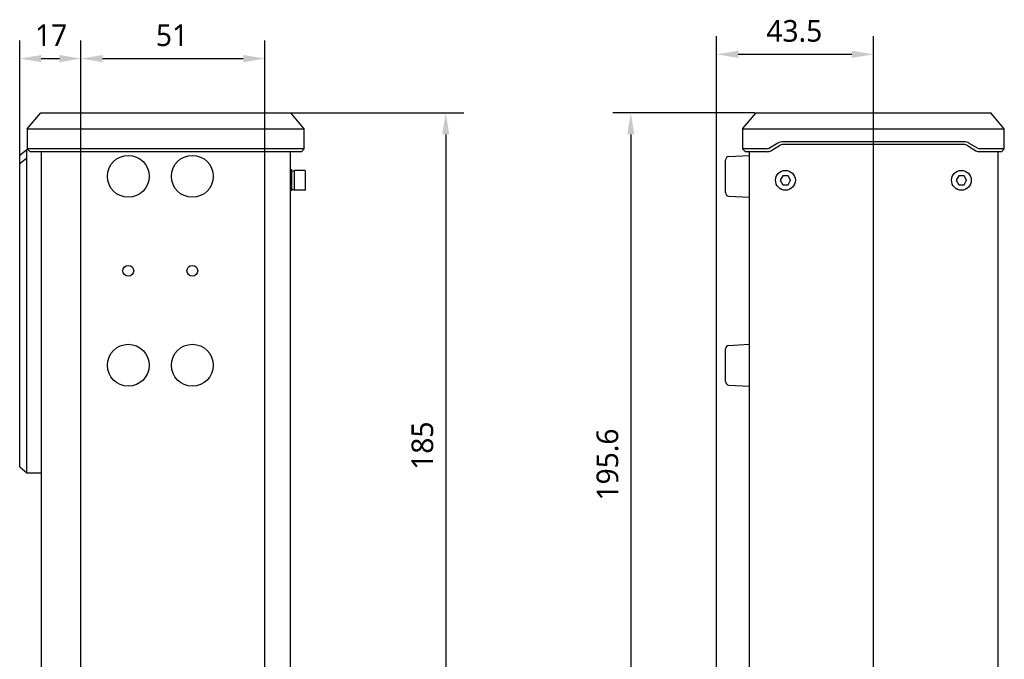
# Model space of a CAD drawing. Header units: millimetres. Extents: x 105 to 441, y 77 to 375.
# Tile 10 of 10: x 297 to 433, y 278 to 367. Entities that reach past the tile are written whole.
import ezdxf

# ---------------------------------------------------------------- set-up
doc = ezdxf.new("R2010")
doc.units = ezdxf.units.MM
doc.header["$LTSCALE"] = 32.67
doc.header["$PDMODE"] = 3
doc.header["$PDSIZE"] = 8
doc.layers.get('0').update_dxf_attribs({"linetype": 'CONTINUOUS'})
doc.layers.get('Defpoints').update_dxf_attribs({"linetype": 'CONTINUOUS'})
doc.layers.add('00_COMPONENTS', color=7, linetype='CONTINUOUS')
doc.layers.add('51__DRAFT_DIMS', color=7, linetype='CONTINUOUS')
doc.styles.get("Standard").update_dxf_attribs({"font": 'Roboto-Regular.ttf'})
doc.dimstyles.new('DIMSTYLE_1', dxfattribs={"dimtxt": 3, "dimasz": 3, "dimexe": 2.5, "dimexo": 0.5, "dimgap": 0.75, "dimtad": 1, "dimlfac": 2, "dimdsep": 46, "dimtxsty": 'STANDARD', "dimblk": '_FILLED', "dimblk1": '_FILLED', "dimblk2": '_FILLED', "dimcen": 0.09, "dimclrt": 3, "dimazin": 2, "dimtp": 0.3, "dimtm": 0.3, "dimtfac": 1, "dimtofl": 0, "dimtmove": 0, "dimatfit": 3, "dimldrblk": '_FILLED', "dimfxl": 1, "dimtolj": 1, "dimarcsym": 0})
doc.dimstyles.new('DIMSTYLE_3', dxfattribs={"dimtxt": 3, "dimasz": 3, "dimexe": 2.5, "dimexo": 0.5, "dimgap": 0.75, "dimtad": 1, "dimlfac": 2, "dimdsep": 46, "dimtxsty": 'STANDARD', "dimblk": '_FILLED', "dimblk1": '_FILLED', "dimblk2": '_FILLED', "dimcen": 0.09, "dimclrt": 3, "dimazin": 2, "dimtp": 0.2, "dimtm": 0.2, "dimtfac": 1, "dimtofl": 0, "dimtmove": 0, "dimatfit": 3, "dimldrblk": '_FILLED', "dimfxl": 1, "dimtolj": 1, "dimarcsym": 0})
doc.dimstyles.new('DIMSTYLE_4', dxfattribs={"dimtxt": 3, "dimasz": 3, "dimexe": 2.5, "dimexo": 0.5, "dimgap": 0.75, "dimtad": 1, "dimdec": 1, "dimlfac": 2, "dimdsep": 46, "dimtxsty": 'STANDARD', "dimblk": '_FILLED', "dimblk1": '_FILLED', "dimblk2": '_FILLED', "dimcen": 0.09, "dimclrt": 3, "dimazin": 2, "dimtp": 0.5, "dimtm": 0.5, "dimtfac": 1, "dimtdec": 1, "dimtofl": 0, "dimtmove": 0, "dimatfit": 3, "dimldrblk": '_FILLED', "dimfxl": 1, "dimtolj": 1, "dimarcsym": 0})
doc.dimstyles.new('DIMSTYLE_5', dxfattribs={"dimtxt": 3, "dimasz": 3, "dimexe": 2.5, "dimexo": 0.5, "dimgap": 0.75, "dimtad": 1, "dimlfac": 2, "dimdsep": 46, "dimtxsty": 'STANDARD', "dimblk": '_FILLED', "dimblk1": '_FILLED', "dimblk2": '_FILLED', "dimcen": 0.09, "dimclrt": 3, "dimazin": 2, "dimtp": 0.5, "dimtm": 0.5, "dimtfac": 1, "dimtofl": 0, "dimtmove": 0, "dimatfit": 3, "dimldrblk": '_FILLED', "dimfxl": 1, "dimtolj": 1, "dimarcsym": 0})

# ---------------------------------------------------------------- blocks, each defined once
blk = doc.blocks.new('_FILLED')
at = {"color": 0, "linetype": 'ByBlock'}
blk.add_solid([(0, 0), (-1, 0.167), (-1, -0.167)], dxfattribs=at)
blk = doc.blocks.new('*D6')
at = {"layer": '51__DRAFT_DIMS', "color": 0, "lineweight": -2}
for p, q in [((296.87, 326.75), (296.87, 364.29)), ((305.37, 262.26), (305.37, 364.29)), ((299.87, 361.79), (302.37, 361.79))]:
    blk.add_line(p, q, dxfattribs=at)
at = {"layer": 'Defpoints', "color": 0}
for p in [(305.37, 361.79), (296.87, 326.25), (305.37, 261.76)]:
    blk.add_point(p, dxfattribs=at)
at = {"layer": '51__DRAFT_DIMS', "color": 0, "linetype": 'ByBlock', "lineweight": -2, "xscale": 3, "yscale": 3, "zscale": 3, "rotation": 180}
blk.add_blockref('_FILLED', (296.87, 361.79), dxfattribs=at)
at = {"layer": '51__DRAFT_DIMS', "color": 0, "linetype": 'ByBlock', "lineweight": -2, "xscale": 3, "yscale": 3, "zscale": 3}
blk.add_blockref('_FILLED', (305.37, 361.79), dxfattribs=at)
at = {"layer": '51__DRAFT_DIMS', "color": 3, "insert": (301.22, 366.54), "char_height": 3, "attachment_point": 2, "line_spacing_factor": 0.9}
blk.add_mtext('\\A1;17', dxfattribs=at)
blk = doc.blocks.new('*D7')
at = {"layer": '51__DRAFT_DIMS', "color": 0, "lineweight": -2}
for p, q in [((305.37, 262.26), (305.37, 364.29)), ((330.87, 262.26), (330.87, 364.29)), ((308.37, 361.79), (327.87, 361.79))]:
    blk.add_line(p, q, dxfattribs=at)
at = {"layer": 'Defpoints', "color": 0}
for p in [(330.87, 361.79), (305.37, 261.76), (330.87, 261.76)]:
    blk.add_point(p, dxfattribs=at)
at = {"layer": '51__DRAFT_DIMS', "color": 0, "linetype": 'ByBlock', "lineweight": -2, "xscale": 3, "yscale": 3, "zscale": 3, "rotation": 180}
blk.add_blockref('_FILLED', (305.37, 361.79), dxfattribs=at)
at = {"layer": '51__DRAFT_DIMS', "color": 0, "linetype": 'ByBlock', "lineweight": -2, "xscale": 3, "yscale": 3, "zscale": 3}
blk.add_blockref('_FILLED', (330.87, 361.79), dxfattribs=at)
at = {"layer": '51__DRAFT_DIMS', "color": 3, "insert": (317.99, 366.54), "char_height": 3, "attachment_point": 2, "line_spacing_factor": 0.9}
blk.add_mtext('\\A1;51', dxfattribs=at)
blk = doc.blocks.new('*D8')
at = {"layer": '51__DRAFT_DIMS', "color": 0, "lineweight": -2}
for p, q in [((330.09, 354.28), (358.45, 354.28)), ((355.95, 351.28), (355.95, 264.76)), ((305.87, 261.76), (358.45, 261.76))]:
    blk.add_line(p, q, dxfattribs=at)
at = {"layer": 'Defpoints', "color": 0}
for p in [(329.59, 354.28), (305.37, 261.76), (355.95, 261.76)]:
    blk.add_point(p, dxfattribs=at)
at = {"layer": '51__DRAFT_DIMS', "color": 0, "linetype": 'ByBlock', "lineweight": -2, "xscale": 3, "yscale": 3, "zscale": 3}
for p, rotation in [((355.95, 354.28), 90), ((355.95, 261.76), 270)]:
    blk.add_blockref('_FILLED', p, dxfattribs=dict(at, rotation=rotation))
at = {"layer": '51__DRAFT_DIMS', "color": 3, "insert": (351.2, 308.11), "char_height": 3, "attachment_point": 2, "rotation": 90, "line_spacing_factor": 0.9}
blk.add_mtext('\\A1;185', dxfattribs=at)
blk = doc.blocks.new('*D10')
at = {"layer": '51__DRAFT_DIMS', "color": 0, "lineweight": -2}
for p, q in [((393.5, 263.47), (393.5, 364.89)), ((415.25, 256.98), (415.25, 364.89)), ((396.5, 362.39), (412.25, 362.39))]:
    blk.add_line(p, q, dxfattribs=at)
at = {"layer": 'Defpoints', "color": 0}
for p in [(415.25, 362.39), (393.5, 262.97), (415.25, 256.48)]:
    blk.add_point(p, dxfattribs=at)
at = {"layer": '51__DRAFT_DIMS', "color": 0, "linetype": 'ByBlock', "lineweight": -2, "xscale": 3, "yscale": 3, "zscale": 3, "rotation": 180}
blk.add_blockref('_FILLED', (393.5, 362.39), dxfattribs=at)
at = {"layer": '51__DRAFT_DIMS', "color": 0, "linetype": 'ByBlock', "lineweight": -2, "xscale": 3, "yscale": 3, "zscale": 3}
blk.add_blockref('_FILLED', (415.25, 362.39), dxfattribs=at)
at = {"layer": '51__DRAFT_DIMS', "color": 3, "insert": (404.28, 367.14), "char_height": 3, "attachment_point": 2, "line_spacing_factor": 0.9}
blk.add_mtext('\\A1;43.5', dxfattribs=at)
blk = doc.blocks.new('*D11')
at = {"layer": '51__DRAFT_DIMS', "color": 0, "lineweight": -2}
for p, q in [((398.82, 354.28), (379.11, 354.28)), ((381.61, 351.28), (381.61, 259.48)), ((414.75, 256.48), (379.11, 256.48))]:
    blk.add_line(p, q, dxfattribs=at)
at = {"layer": 'Defpoints', "color": 0}
for p in [(399.32, 354.28), (381.61, 256.48), (415.25, 256.48)]:
    blk.add_point(p, dxfattribs=at)
at = {"layer": '51__DRAFT_DIMS', "color": 0, "linetype": 'ByBlock', "lineweight": -2, "xscale": 3, "yscale": 3, "zscale": 3}
for p, rotation in [((381.61, 354.28), 90), ((381.61, 256.48), 270)]:
    blk.add_blockref('_FILLED', p, dxfattribs=dict(at, rotation=rotation))
at = {"layer": '51__DRAFT_DIMS', "color": 3, "insert": (376.86, 305.49), "char_height": 3, "attachment_point": 2, "rotation": 90, "line_spacing_factor": 0.9}
blk.add_mtext('\\A1;195.6', dxfattribs=at)

msp = doc.modelspace()

# ---------------------------------------------------------------- linework, layer by layer
at = {"layer": '00_COMPONENTS', "color": 7}
for p, q in [((297.9145, 352.0598), (299.7877, 354.2828)), ((299.7877, 354.2828), (334.454, 354.2828)), ((336.3272, 352.0598), (334.454, 354.2828)), ((397.1003, 352.0598), (398.9735, 354.2828)), ((398.9735, 354.2828), (431.5286, 354.2828)), ((433.4019, 352.0598), (431.5286, 354.2828)), ((297.9145, 352.0598), (297.9145, 349.2811)), ((297.9145, 352.0598), (336.3272, 352.0598)), ((336.3272, 349.2811), (336.3272, 352.0598)), ((397.1003, 352.0598), (397.1003, 349.2811)), ((397.1003, 352.0598), (433.4019, 352.0598)), ((433.4019, 349.2811), (433.4019, 352.0598)), ((402.0058, 350.0673), (400.838, 349.3666)), ((401.0438, 349.0236), (402.2116, 349.7243)), ((427.7781, 350.2668), (402.7261, 350.2668)), ((427.7781, 349.8668), (402.7261, 349.8668)), ((428.2926, 349.7243), (429.4603, 349.0236)), ((429.6661, 349.3666), (428.4984, 350.0673)), ((296.8708, 348.4147), (297.8708, 349.1647)), ((296.8708, 305.1945), (296.8708, 348.4147)), ((297.8708, 304.3285), (297.8708, 349.1647)), ((297.8708, 349.1647), (298.0309, 349.1647)), ((297.9145, 349.2811), (298.3145, 348.8811)), ((336.3272, 349.2811), (297.9145, 349.2811)), ((335.9272, 348.8811), (298.3145, 348.8811)), ((299.8708, 348.8811), (299.8708, 104.6483)), ((334.3708, 348.8811), (334.3708, 265.5147)), ((335.9272, 348.8811), (336.3272, 349.2811)), ((395.2259, 348.2192), (398.0021, 348.3647)), ((397.1003, 349.2811), (397.5003, 348.8811)), ((400.5294, 349.2811), (397.1003, 349.2811)), ((400.5294, 348.8811), (397.5003, 348.8811)), ((398.0021, 348.8811), (398.0021, 265.5147)), ((433.4019, 349.2811), (429.9748, 349.2811)), ((433.0019, 348.8811), (429.9748, 348.8811)), ((432.5021, 348.8811), (432.5021, 104.6483)), ((433.0019, 348.8811), (433.4019, 349.2811)), ((296.8708, 347.2472), (297.8708, 348.0288)), ((394.7521, 343.2095), (394.7521, 347.7199)), ((334.6208, 346.3522), (334.3708, 346.3522)), ((334.6208, 343.4785), (334.6208, 346.3508)), ((334.9708, 343.5897), (334.9708, 346.2397)), ((336.4208, 346.2897), (335.0208, 346.2897)), ((336.4708, 346.2397), (336.4708, 343.5897)), ((402.6912, 345.5397), (402.3304, 344.9147)), ((403.4129, 345.5397), (402.6912, 345.5397)), ((403.7738, 344.9147), (403.4129, 345.5397)), ((427.0912, 345.5397), (426.7304, 344.9147)), ((427.8129, 345.5397), (427.0912, 345.5397)), ((428.1738, 344.9147), (427.8129, 345.5397)), ((402.3304, 344.9147), (402.6913, 344.2897)), ((402.6913, 344.2897), (403.4129, 344.2897)), ((403.4129, 344.2897), (403.7738, 344.9147)), ((426.7304, 344.9147), (427.0913, 344.2897)), ((427.0913, 344.2897), (427.8129, 344.2897)), ((427.8129, 344.2897), (428.1738, 344.9147)), ((334.6208, 343.4772), (334.3708, 343.4772)), ((334.9708, 343.6147), (334.6208, 343.6147)), ((336.4208, 343.5397), (335.0208, 343.5397)), ((395.2259, 342.7102), (398.0021, 342.5647)), ((394.7521, 317.0095), (394.7521, 321.5199)), ((395.2259, 322.0192), (398.0021, 322.1647)), ((395.2259, 316.5102), (398.0021, 316.3647)), ((296.8708, 305.1945), (297.8708, 304.3285)), ((297.8708, 304.3285), (299.8708, 304.3285))]:
    msp.add_line(p, q, dxfattribs=at)
for centre, radius in [((311.9308, 345.4647), 2.9), ((320.8108, 345.4647), 2.9), ((403.0521, 344.9147), 1.375), ((427.4521, 344.9147), 1.375), ((311.9308, 332.3647), 0.75), ((320.8108, 332.3647), 0.75), ((311.9308, 319.2647), 2.9), ((320.8108, 319.2647), 2.9)]:
    msp.add_circle(centre, radius, dxfattribs=at)
for centre, radius, start, end in [((402.7261, 348.8668), 1.4, 89.999999, 120.963726), ((402.7261, 348.8668), 1, 90, 120.963726), ((427.7781, 348.8668), 1.4, 59.036274, 89.999999), ((427.7781, 348.8668), 1, 59.036274, 90), ((395.2521, 347.7199), 0.5, 93, 180), ((400.5294, 349.8811), 0.6, 270.000001, 300.963725), ((400.5294, 349.8811), 1, 270, 300.963726), ((429.9748, 349.8811), 1, 239.036274, 270), ((429.9748, 349.8811), 0.6, 239.036274, 269.999997), ((335.0208, 346.2397), 0.05, 90, 180), ((336.4208, 346.2397), 0.05, 360, 90), ((403.0521, 344.9147), 0.7, 117.852259, 123.23478), ((403.0521, 344.9147), 0.7, 57.836909, 63.23478), ((427.4521, 344.9147), 0.7, 117.852259, 123.23478), ((427.4521, 344.9147), 0.7, 57.836909, 63.23478), ((403.0521, 344.9147), 0.7, 177.300871, 183.23478), ((403.0521, 344.9147), 0.7, 237.836909, 243.23478), ((403.0521, 344.9147), 0.7, 297.852259, 303.23478), ((403.0521, 344.9147), 0.7, 357.300871, 3.23478), ((427.4521, 344.9147), 0.7, 177.300871, 183.23478), ((427.4521, 344.9147), 0.7, 237.836909, 243.23478), ((427.4521, 344.9147), 0.7, 297.852259, 303.23478), ((427.4521, 344.9147), 0.7, 357.300871, 3.23478), ((335.0208, 343.5897), 0.05, 180, 270), ((336.4208, 343.5897), 0.05, 270, 0), ((395.2521, 343.2095), 0.5, 180, 267), ((395.2521, 321.5199), 0.5, 93, 180), ((395.2521, 317.0095), 0.5, 180, 267)]:
    msp.add_arc(centre, radius, start, end, dxfattribs=at)
for centre, start_param, end_param in [((334.4712, 344.9147), 5.10327532, 5.38240572), ((335.0368, 344.9147), -0.73458993, -0.56608035)]:
    msp.add_ellipse(centre, major_axis=(-0.9192, 0.9193), ratio=0.99999509, start_param=start_param, end_param=end_param, dxfattribs=at)

# ---------------------------------------------------------------- dimensions: what is measured, and where the dimension line sits
at = {"layer": '51__DRAFT_DIMS', "color": 4}
for base, p1, p2, dimstyle, picture, middle in [((305.3708, 361.7874), (296.8708, 326.246), (305.3708, 261.7647), 'DIMSTYLE_3', '*D6', (301.2175, 361.7874)), ((330.8708, 361.7936), (305.3708, 261.7647), (330.8708, 261.7647), 'DIMSTYLE_1', '*D7', (317.9949, 361.7936)), ((415.2521, 362.3863), (393.5021, 262.9718), (415.2521, 256.4832), 'DIMSTYLE_1', '*D10', (404.2804, 362.3863))]:
    dim = msp.add_linear_dim(base=base, p1=p1, p2=p2, dimstyle=dimstyle, dxfattribs=at)
    dim.commit()
    dim.dimension.update_dxf_attribs({"geometry": picture, "text_midpoint": middle, "dimtype": 160})
for base, p1, p2, dimstyle, picture, middle in [((355.9469, 261.7647), (329.5918, 354.2828), (305.3708, 261.7647), 'DIMSTYLE_4', '*D8', (355.9469, 308.1058)), ((381.6072, 256.4832), (399.3244, 354.2828), (415.2521, 256.4832), 'DIMSTYLE_5', '*D11', (381.6072, 305.4885))]:
    dim = msp.add_linear_dim(base=base, p1=p1, p2=p2, angle=270, dimstyle=dimstyle, dxfattribs=at)
    dim.commit()
    dim.dimension.update_dxf_attribs({"geometry": picture, "text_midpoint": middle, "dimtype": 160})

doc.saveas('drawing.dxf')
